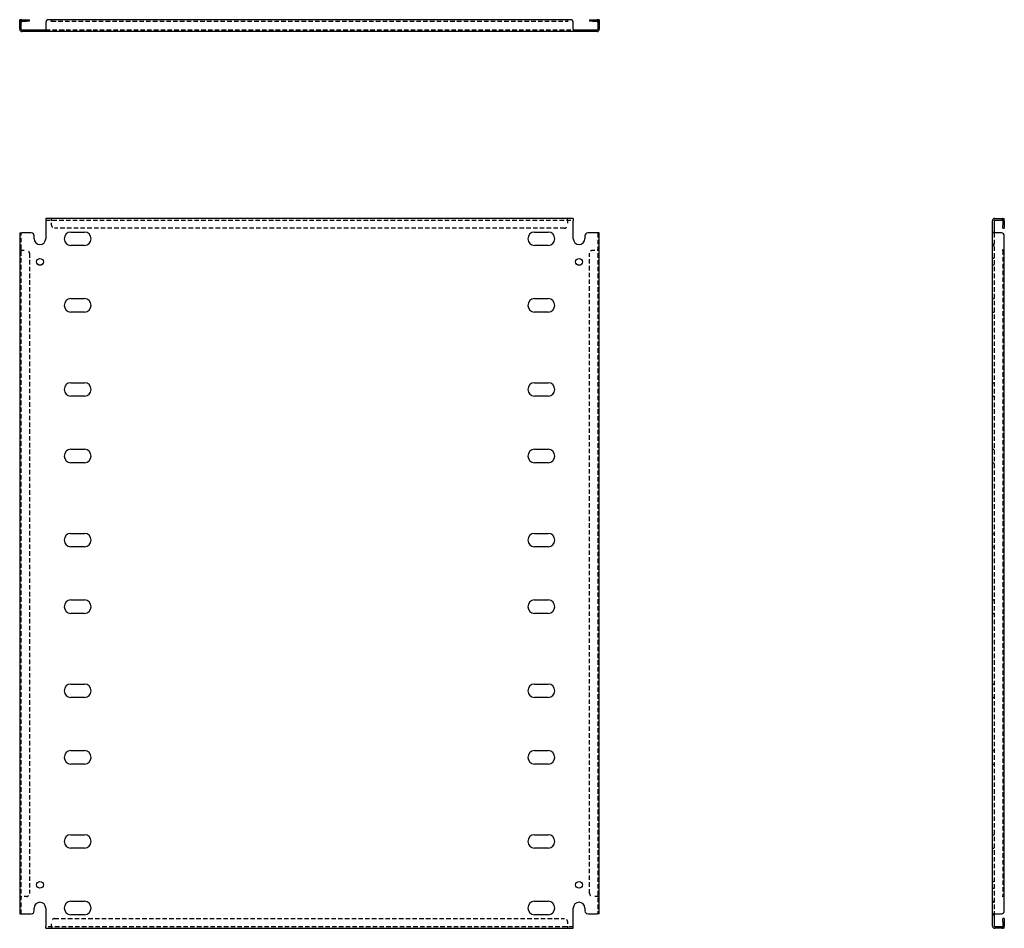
# Model space of a CAD drawing. Header units: inches. Extents: x 15 to 173, y 10 to 87.
# Tile 1 of 2: x 15 to 58, y 10 to 49. Entities that reach past the tile are written whole.
import ezdxf

# ---------------------------------------------------------------- set-up
doc = ezdxf.new("R2010")
doc.units = ezdxf.units.IN
doc.header["$MEASUREMENT"] = 0
doc.linetypes.add('DASHED_SPACE', pattern=[0.2067, 0.1654, -0.0413])
doc.layers.add('Hidden Edges(ANSI)', color=7, linetype='DASHED_SPACE', lineweight=25)
doc.layers.add('Visible Edges(ANSI)', color=7, linetype='Continuous', lineweight=25)

msp = doc.modelspace()

# ---------------------------------------------------------------- linework, layer by layer
at = {"layer": 'Hidden Edges(ANSI)', "ltscale": 0.129419}
for p, q in [((15.196, 48.764), (15.128, 48.764)), ((15.858, 48.351), (15.858, 48.419)), ((16.148, 48.351), (16.148, 48.419)), ((17.047, 48.351), (17.047, 48.419)), ((18.209, 48.351), (18.209, 48.419)), ((37.047, 48.351), (37.047, 48.419)), ((38.209, 48.351), (38.209, 48.419)), ((39.108, 48.419), (39.108, 48.351)), ((39.398, 48.419), (39.398, 48.351)), ((40.06, 48.764), (40.128, 48.764)), ((16.503, 40.22), (16.503, 40.288)), ((16.503, 40.22), (16.503, 40.288)), ((38.753, 40.22), (38.753, 40.288)), ((38.753, 40.22), (38.753, 40.288)), ((57.497, 40.22), (57.497, 40.288)), ((57.084, 39.703), (57.152, 39.703)), ((57.152, 39.163), (57.084, 39.163)), ((57.084, 39.123), (57.152, 39.123)), ((15.196, 38.913), (15.128, 38.913)), ((15.196, 38.913), (15.128, 38.913)), ((40.06, 38.913), (40.128, 38.913)), ((40.06, 38.913), (40.128, 38.913)), ((57.152, 38.558), (57.084, 38.558)), ((57.152, 38.268), (57.084, 38.268)), ((57.084, 36.828), (57.152, 36.828)), ((57.084, 36.248), (57.152, 36.248)), ((57.084, 33.203), (57.152, 33.203)), ((57.084, 32.623), (57.152, 32.623)), ((57.084, 30.328), (57.152, 30.328)), ((57.084, 29.748), (57.152, 29.748)), ((57.084, 26.703), (57.152, 26.703)), ((57.084, 26.123), (57.152, 26.123)), ((57.084, 23.828), (57.152, 23.828)), ((57.084, 23.248), (57.152, 23.248)), ((57.084, 20.203), (57.152, 20.203)), ((57.084, 19.623), (57.152, 19.623)), ((57.084, 17.328), (57.152, 17.328)), ((57.084, 16.748), (57.152, 16.748)), ((57.084, 13.703), (57.152, 13.703)), ((57.084, 13.123), (57.152, 13.123)), ((57.084, 11.683), (57.152, 11.683)), ((57.084, 11.393), (57.152, 11.393)), ((15.196, 11.038), (15.128, 11.038)), ((15.196, 11.038), (15.128, 11.038)), ((40.06, 11.038), (40.128, 11.038)), ((40.06, 11.038), (40.128, 11.038)), ((57.084, 10.828), (57.152, 10.828)), ((57.084, 10.788), (57.152, 10.788)), ((57.084, 10.248), (57.152, 10.248)), ((16.503, 9.731), (16.503, 9.663)), ((16.503, 9.731), (16.503, 9.663)), ((38.753, 9.731), (38.753, 9.663)), ((38.753, 9.731), (38.753, 9.663)), ((57.497, 9.731), (57.497, 9.663))]:
    msp.add_line(p, q, dxfattribs=at)
at = {"layer": 'Hidden Edges(ANSI)', "ltscale": 1.158557}
for p, q in [((16.253, 48.419), (39.003, 48.419)), ((16.253, 40.22), (39.003, 40.22)), ((39.003, 9.731), (16.253, 9.731))]:
    msp.add_line(p, q, dxfattribs=at)
at = {"layer": 'Hidden Edges(ANSI)', "ltscale": 1.157462}
msp.add_line((16.503, 48.795), (38.753, 48.795), dxfattribs=at)
at = {"layer": 'Hidden Edges(ANSI)', "ltscale": 0.092649}
for p, q in [((16.503, 40.22), (16.503, 40.189)), ((38.753, 40.22), (38.753, 40.189)), ((15.196, 38.913), (15.227, 38.913)), ((40.06, 38.913), (40.029, 38.913)), ((15.196, 11.038), (15.227, 11.038)), ((40.06, 11.038), (40.029, 11.038)), ((16.503, 9.731), (16.503, 9.762)), ((38.753, 9.731), (38.753, 9.762))]:
    msp.add_line(p, q, dxfattribs=at)
at = {"layer": 'Hidden Edges(ANSI)', "ltscale": 0.369411}
for p, q in [((16.503, 39.995), (16.503, 40.189)), ((38.753, 40.189), (38.753, 39.995)), ((15.227, 38.913), (15.421, 38.913)), ((39.835, 38.913), (40.029, 38.913)), ((15.421, 11.038), (15.227, 11.038)), ((40.029, 11.038), (39.835, 11.038)), ((16.503, 9.762), (16.503, 9.956)), ((38.753, 9.956), (38.753, 9.762))]:
    msp.add_line(p, q, dxfattribs=at)
at = {"layer": 'Hidden Edges(ANSI)', "ltscale": 1.16487}
for p, q in [((15.196, 10.288), (15.196, 39.663)), ((40.06, 39.663), (40.06, 10.288)), ((57.152, 39.663), (57.152, 10.288))]:
    msp.add_line(p, q, dxfattribs=at)
at = {"layer": 'Hidden Edges(ANSI)', "ltscale": 1.156896}
for p, q in [((38.628, 39.87), (16.628, 39.87)), ((16.628, 10.081), (38.628, 10.081))]:
    msp.add_line(p, q, dxfattribs=at)
at = {"layer": 'Hidden Edges(ANSI)', "ltscale": 1.162155}
for p, q in [((15.546, 38.788), (15.546, 11.163)), ((39.71, 11.163), (39.71, 38.788))]:
    msp.add_line(p, q, dxfattribs=at)
at = {"layer": 'Hidden Edges(ANSI)', "ltscale": 1.162563}
msp.add_line((57.528, 38.913), (57.528, 11.038), dxfattribs=at)
at = {"layer": 'Hidden Edges(ANSI)', "ltscale": 0.236041}
for centre, start, end in [((15.227, 48.764), 108.248, 180), ((40.029, 48.764), 0, 71.752), ((57.497, 40.189), 18.248, 90), ((57.497, 9.762), 270, 341.752)]:
    msp.add_arc(centre, 0.099, start, end, dxfattribs=at)
at = {"layer": 'Hidden Edges(ANSI)', "ltscale": 0.373886}
for centre, start, end in [((16.628, 39.995), 180, 270), ((38.628, 39.995), 270, 0), ((15.421, 38.788), 0, 90), ((39.835, 38.788), 90, 180), ((15.421, 11.163), 270, 0), ((39.835, 11.163), 180, 270), ((16.628, 9.956), 90, 180), ((38.628, 9.956), 0, 90)]:
    msp.add_arc(centre, 0.125, start, end, dxfattribs=at)
at = {"layer": 'Visible Edges(ANSI)'}
for p, q in [((15.128, 48.738), (15.128, 48.863)), ((15.196, 48.863), (15.128, 48.863)), ((15.196, 48.863), (15.196, 48.738)), ((15.227, 48.863), (15.421, 48.863)), ((15.421, 48.863), (15.546, 48.863)), ((15.546, 48.795), (15.546, 48.863)), ((16.503, 48.863), (16.378, 48.863)), ((16.503, 48.764), (16.503, 48.863)), ((38.753, 48.863), (16.503, 48.863)), ((16.503, 48.863), (16.503, 48.764)), ((38.878, 48.863), (38.753, 48.863)), ((38.753, 48.863), (38.753, 48.764)), ((38.753, 48.863), (38.753, 48.764)), ((39.71, 48.863), (39.835, 48.863)), ((39.71, 48.863), (39.71, 48.795)), ((39.835, 48.863), (40.029, 48.863)), ((40.06, 48.738), (40.06, 48.863)), ((40.128, 48.863), (40.06, 48.863)), ((40.128, 48.863), (40.128, 48.738)), ((15.128, 48.45), (15.128, 48.738)), ((15.196, 48.45), (15.196, 48.738)), ((15.227, 48.795), (15.421, 48.795)), ((15.227, 48.419), (15.628, 48.419)), ((15.546, 48.795), (15.421, 48.795)), ((15.628, 48.419), (15.753, 48.419)), ((15.753, 48.351), (15.753, 48.419)), ((15.753, 48.419), (16.253, 48.419)), ((16.253, 48.738), (16.253, 48.45)), ((16.253, 48.45), (16.253, 48.351)), ((16.503, 48.764), (16.503, 48.764)), ((16.503, 48.764), (16.503, 48.764)), ((38.753, 48.764), (38.753, 48.764)), ((38.753, 48.764), (38.753, 48.764)), ((39.003, 48.45), (39.003, 48.738)), ((39.003, 48.45), (39.003, 48.351)), ((39.003, 48.419), (39.503, 48.419)), ((39.503, 48.419), (39.628, 48.419)), ((39.503, 48.419), (39.503, 48.351)), ((39.628, 48.419), (40.029, 48.419)), ((39.835, 48.795), (39.71, 48.795)), ((39.835, 48.795), (40.029, 48.795)), ((40.06, 48.738), (40.06, 48.45)), ((40.128, 48.738), (40.128, 48.45)), ((15.628, 48.351), (15.227, 48.351)), ((15.753, 48.351), (15.628, 48.351)), ((16.253, 48.351), (15.753, 48.351)), ((39.003, 48.351), (16.253, 48.351)), ((39.503, 48.351), (39.003, 48.351)), ((39.628, 48.351), (39.503, 48.351)), ((40.029, 48.351), (39.628, 48.351)), ((39.003, 40.288), (16.253, 40.288)), ((16.253, 40.288), (16.253, 40.189)), ((16.253, 40.189), (16.253, 39.413)), ((39.003, 40.288), (39.003, 40.189)), ((39.003, 39.413), (39.003, 40.189)), ((57.084, 39.663), (57.084, 40.189)), ((57.152, 40.189), (57.152, 39.663)), ((57.183, 40.288), (57.471, 40.288)), ((57.183, 40.22), (57.471, 40.22)), ((57.471, 40.288), (57.596, 40.288)), ((57.596, 40.22), (57.471, 40.22)), ((57.528, 40.189), (57.528, 39.995)), ((57.528, 39.87), (57.528, 39.995)), ((57.596, 40.22), (57.596, 40.288)), ((57.596, 40.189), (57.596, 39.995)), ((57.596, 39.995), (57.596, 39.87)), ((15.128, 39.663), (15.227, 39.663)), ((15.128, 39.663), (15.128, 10.288)), ((15.628, 39.663), (15.227, 39.663)), ((15.753, 39.413), (15.753, 39.538)), ((17.337, 39.703), (17.919, 39.703)), ((37.337, 39.703), (37.919, 39.703)), ((39.503, 39.538), (39.503, 39.413)), ((40.029, 39.663), (39.628, 39.663)), ((40.128, 39.663), (40.029, 39.663)), ((40.128, 10.288), (40.128, 39.663)), ((57.084, 10.288), (57.084, 39.663)), ((57.183, 39.663), (57.084, 39.663)), ((57.471, 39.663), (57.183, 39.663)), ((57.528, 39.87), (57.596, 39.87)), ((57.596, 38.913), (57.596, 39.538)), ((17.919, 39.123), (17.337, 39.123)), ((37.919, 39.123), (37.337, 39.123)), ((57.497, 38.913), (57.497, 38.913)), ((57.497, 38.913), (57.596, 38.913)), ((57.596, 38.913), (57.497, 38.913)), ((57.497, 38.913), (57.497, 38.913)), ((57.596, 11.038), (57.596, 38.913)), ((17.337, 36.828), (17.919, 36.828)), ((37.337, 36.828), (37.919, 36.828)), ((17.919, 36.248), (17.337, 36.248)), ((37.919, 36.248), (37.337, 36.248)), ((17.337, 33.203), (17.919, 33.203)), ((37.337, 33.203), (37.919, 33.203)), ((17.919, 32.623), (17.337, 32.623)), ((37.919, 32.623), (37.337, 32.623)), ((17.337, 30.328), (17.919, 30.328)), ((37.337, 30.328), (37.919, 30.328)), ((17.919, 29.748), (17.337, 29.748)), ((37.919, 29.748), (37.337, 29.748)), ((17.337, 26.703), (17.919, 26.703)), ((37.337, 26.703), (37.919, 26.703)), ((17.919, 26.123), (17.337, 26.123)), ((37.919, 26.123), (37.337, 26.123)), ((17.337, 23.828), (17.919, 23.828)), ((37.337, 23.828), (37.919, 23.828)), ((17.919, 23.248), (17.337, 23.248)), ((37.919, 23.248), (37.337, 23.248)), ((17.337, 20.203), (17.919, 20.203)), ((37.337, 20.203), (37.919, 20.203)), ((17.919, 19.623), (17.337, 19.623)), ((37.919, 19.623), (37.337, 19.623)), ((17.337, 17.328), (17.919, 17.328)), ((37.337, 17.328), (37.919, 17.328)), ((17.919, 16.748), (17.337, 16.748)), ((37.919, 16.748), (37.337, 16.748)), ((17.337, 13.703), (17.919, 13.703)), ((37.337, 13.703), (37.919, 13.703)), ((17.919, 13.123), (17.337, 13.123)), ((37.919, 13.123), (37.337, 13.123)), ((17.337, 10.828), (17.919, 10.828)), ((37.337, 10.828), (37.919, 10.828)), ((57.596, 11.038), (57.497, 11.038)), ((57.497, 11.038), (57.497, 11.038)), ((57.596, 11.038), (57.497, 11.038)), ((57.497, 11.038), (57.497, 11.038)), ((57.596, 10.413), (57.596, 11.038)), ((15.128, 10.288), (15.227, 10.288)), ((15.227, 10.288), (15.628, 10.288)), ((15.753, 10.413), (15.753, 10.538)), ((16.253, 10.538), (16.253, 9.762)), ((17.919, 10.248), (17.337, 10.248)), ((37.919, 10.248), (37.337, 10.248)), ((39.003, 9.762), (39.003, 10.538)), ((39.503, 10.538), (39.503, 10.413)), ((39.628, 10.288), (40.029, 10.288)), ((40.128, 10.288), (40.029, 10.288)), ((57.183, 10.288), (57.084, 10.288)), ((57.084, 9.762), (57.084, 10.288)), ((57.152, 10.288), (57.152, 9.762)), ((57.183, 10.288), (57.471, 10.288)), ((57.528, 9.956), (57.528, 10.081)), ((57.596, 10.081), (57.528, 10.081)), ((57.528, 9.956), (57.528, 9.762)), ((57.596, 10.081), (57.596, 9.956)), ((57.596, 9.956), (57.596, 9.762)), ((16.253, 9.663), (16.253, 9.762)), ((16.253, 9.663), (39.003, 9.663)), ((39.003, 9.663), (39.003, 9.762)), ((57.471, 9.731), (57.183, 9.731)), ((57.471, 9.663), (57.183, 9.663)), ((57.471, 9.731), (57.596, 9.731)), ((57.596, 9.663), (57.471, 9.663)), ((57.596, 9.663), (57.596, 9.731))]:
    msp.add_line(p, q, dxfattribs=at)
for centre in [(16.003, 38.413), (39.253, 38.413), (16.003, 11.538), (39.253, 11.538)]:
    msp.add_circle(centre, 0.145, dxfattribs=at)
for centre, radius, start, end in [((15.227, 48.764), 0.099, 90, 108.248), ((16.378, 48.738), 0.125, 90, 180), ((38.878, 48.738), 0.125, 0, 90), ((40.029, 48.764), 0.099, 71.752, 90), ((15.227, 48.45), 0.099, 180, 270), ((15.227, 48.764), 0.031, 90, 180), ((15.227, 48.45), 0.031, 180, 270), ((40.029, 48.764), 0.031, 0, 90), ((40.029, 48.45), 0.099, 270, 0), ((40.029, 48.45), 0.031, 270, 0), ((57.183, 40.189), 0.099, 90, 180), ((57.183, 40.189), 0.031, 90, 180), ((57.497, 40.189), 0.031, 0, 90), ((57.497, 40.189), 0.099, 0, 18.248), ((15.628, 39.538), 0.125, 0, 90), ((17.337, 39.413), 0.29, 90, 270), ((17.919, 39.413), 0.29, 270, 90), ((37.337, 39.413), 0.29, 90, 270), ((37.919, 39.413), 0.29, 270, 90), ((39.628, 39.538), 0.125, 90, 180), ((57.471, 39.538), 0.125, 0, 90), ((16.003, 39.413), 0.25, 180, 0), ((39.253, 39.413), 0.25, 180, 0), ((17.337, 36.538), 0.29, 90, 270), ((17.919, 36.538), 0.29, 270, 90), ((37.337, 36.538), 0.29, 90, 270), ((37.919, 36.538), 0.29, 270, 90), ((17.337, 32.913), 0.29, 90, 270), ((17.919, 32.913), 0.29, 270, 90), ((37.337, 32.913), 0.29, 90, 270), ((37.919, 32.913), 0.29, 270, 90), ((17.337, 30.038), 0.29, 90, 270), ((17.919, 30.038), 0.29, 270, 90), ((37.337, 30.038), 0.29, 90, 270), ((37.919, 30.038), 0.29, 270, 90), ((17.337, 26.413), 0.29, 90, 270), ((17.919, 26.413), 0.29, 270, 90), ((37.337, 26.413), 0.29, 90, 270), ((37.919, 26.413), 0.29, 270, 90), ((17.337, 23.538), 0.29, 90, 270), ((17.919, 23.538), 0.29, 270, 90), ((37.337, 23.538), 0.29, 90, 270), ((37.919, 23.538), 0.29, 270, 90), ((17.337, 19.913), 0.29, 90, 270), ((17.919, 19.913), 0.29, 270, 90), ((37.337, 19.913), 0.29, 90, 270), ((37.919, 19.913), 0.29, 270, 90), ((17.337, 17.038), 0.29, 90, 270), ((17.919, 17.038), 0.29, 270, 90), ((37.337, 17.038), 0.29, 90, 270), ((37.919, 17.038), 0.29, 270, 90), ((17.337, 13.413), 0.29, 90, 270), ((17.919, 13.413), 0.29, 270, 90), ((37.337, 13.413), 0.29, 90, 270), ((37.919, 13.413), 0.29, 270, 90), ((16.003, 10.538), 0.25, 0, 180), ((17.337, 10.538), 0.29, 90, 270), ((17.919, 10.538), 0.29, 270, 90), ((37.337, 10.538), 0.29, 90, 270), ((37.919, 10.538), 0.29, 270, 90), ((39.253, 10.538), 0.25, 0, 180), ((15.628, 10.413), 0.125, 270, 0), ((39.628, 10.413), 0.125, 180, 270), ((57.471, 10.413), 0.125, 270, 0), ((57.183, 9.762), 0.099, 180, 270), ((57.183, 9.762), 0.031, 180, 270), ((57.497, 9.762), 0.031, 270, 0), ((57.497, 9.762), 0.099, 341.752, 0)]:
    msp.add_arc(centre, radius, start, end, dxfattribs=at)

doc.saveas('drawing.dxf')
